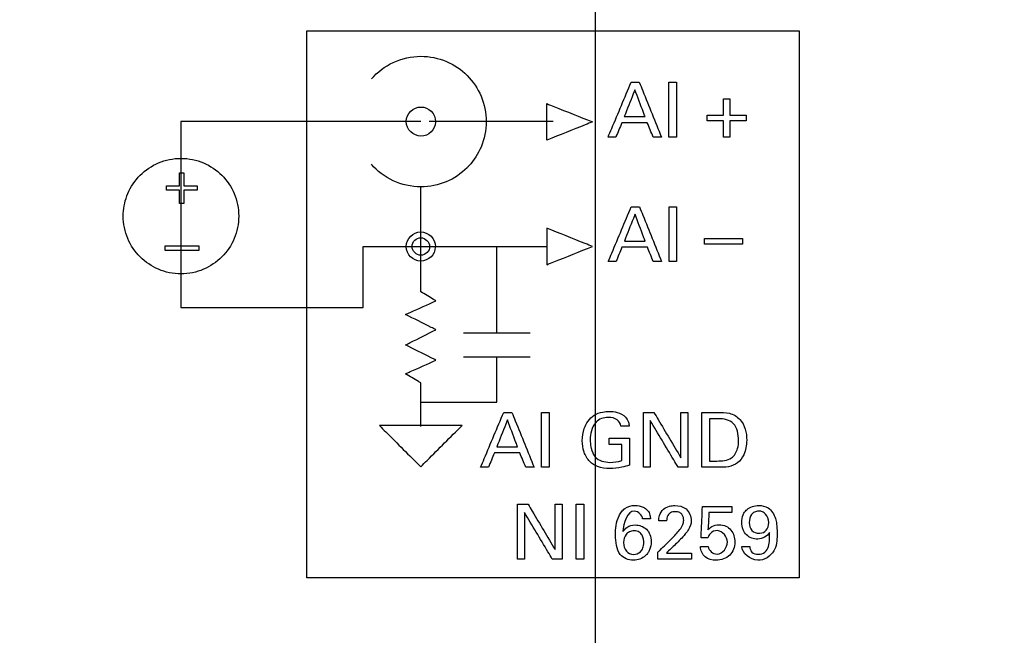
# Model space of a CAD drawing. Header units: inches. Extents: x 0 to 34, y 0 to 22.
# Tile 21 of 119: x 13.2 to 14, y 9 to 9.5. Entities that reach past the tile are written whole.
import ezdxf

# ---------------------------------------------------------------- set-up
doc = ezdxf.new("R2010")
doc.units = ezdxf.units.IN
doc.header["$LTSCALE"] = 1.87
doc.header["$MEASUREMENT"] = 0
doc.layers.get('0').update_dxf_attribs({"linetype": 'CONTINUOUS'})
doc.layers.add('DATUMCURVES', color=7, linetype='CONTINUOUS')
doc.layers.add('DIMENSIONS', color=7, linetype='CONTINUOUS')
doc.styles.get("Standard").update_dxf_attribs({"font": 'txt', "width": 0.8})
doc.dimstyles.new('DIMSTYLE_1', dxfattribs={"dimtxt": 0.125, "dimasz": 0.18, "dimexe": 0.18, "dimexo": 0.0625, "dimgap": 0.09, "dimtad": 0, "dimtih": 1, "dimtoh": 1, "dimdec": 3, "dimzin": 4, "dimdsep": 46, "dimtxsty": 'STANDARD', "dimblk": '_FILLED', "dimblk1": '_FILLED', "dimblk2": '_FILLED', "dimcen": 0.09, "dimadec": 0, "dimazin": 0, "dimtp": 0.001, "dimtm": 0.001, "dimtfac": 1, "dimtdec": 3, "dimtofl": 0, "dimtmove": 0, "dimatfit": 3, "dimldrblk": '_FILLED', "dimfxl": 1, "dimtolj": 1, "dimtzin": 4, "dimarcsym": 0})

# ---------------------------------------------------------------- blocks, each defined once
blk = doc.blocks.new('_FILLED')
at = {"color": 0, "linetype": 'BYBLOCK'}
blk.add_solid([(0, 0), (-1, 0.1736), (-1, -0.1736)], dxfattribs=at)
blk = doc.blocks.new('*D2')
at = {"layer": 'DIMENSIONS', "color": 2, "linetype": 'CONTINUOUS'}
for p, q in [((13.70119, 10.01086), (13.70119, 6.4058)), ((14.57619, 10.01086), (14.57619, 6.4058)), ((13.70119, 6.5308), (13.34119, 6.5308)), ((14.57619, 6.5308), (15.05703, 6.5308))]:
    blk.add_line(p, q, dxfattribs=at)
at = {"layer": 'DIMENSIONS', "color": 2, "linetype": 'CONTINUOUS', "xscale": 0.18, "yscale": 0.18, "zscale": 0.18}
blk.add_blockref('_FILLED', (13.70119, 6.5308), dxfattribs=at)
at = {"layer": 'DIMENSIONS', "color": 2, "linetype": 'CONTINUOUS', "xscale": 0.18, "yscale": 0.18, "zscale": 0.18, "rotation": 180}
blk.add_blockref('_FILLED', (14.57619, 6.5308), dxfattribs=at)
at = {"layer": 'DIMENSIONS', "color": 2, "linetype": 'CONTINUOUS', "width": 0.8}
for s, p in [('[', (15.94453, 6.4683)), (']', (16.54453, 6.4683)), ('8X ', (15.11953, 6.4683)), ('.875', (15.41953, 6.4683)), ('22.23', (16.04453, 6.4683))]:
    blk.add_text(s, height=0.125, dxfattribs=at).set_placement(p)
blk = doc.blocks.new('*D3')
at = {"layer": 'DIMENSIONS', "color": 2, "linetype": 'CONTINUOUS'}
for p, q in [((13.70119, 10.01086), (13.70119, 6.21877)), ((12.59712, 8.52833), (12.59712, 6.21877)), ((12.59712, 6.34377), (12.1991, 6.34377)), ((13.70119, 6.34377), (14.06119, 6.34377))]:
    blk.add_line(p, q, dxfattribs=at)
at = {"layer": 'DIMENSIONS', "color": 2, "linetype": 'CONTINUOUS', "xscale": 0.18, "yscale": 0.18, "zscale": 0.18}
blk.add_blockref('_FILLED', (12.59712, 6.34377), dxfattribs=at)
at = {"layer": 'DIMENSIONS', "color": 2, "linetype": 'CONTINUOUS', "xscale": 0.18, "yscale": 0.18, "zscale": 0.18, "rotation": 180}
blk.add_blockref('_FILLED', (13.70119, 6.34377), dxfattribs=at)
at = {"layer": 'DIMENSIONS', "color": 2, "linetype": 'CONTINUOUS', "width": 0.8}
for s, p in [('[', (11.4366, 6.28127)), (']', (12.0366, 6.28127)), ('1.104', (10.8116, 6.28127)), ('28.04', (11.5366, 6.28127))]:
    blk.add_text(s, height=0.125, dxfattribs=at).set_placement(p)
blk = doc.blocks.new('*D4')
at = {"layer": 'DIMENSIONS', "color": 2, "linetype": 'CONTINUOUS'}
for p, q in [((13.32619, 10.38586), (11.43576, 10.38586)), ((11.56076, 10.38586), (11.56076, 9.39442)), ((11.56076, 8.02786), (11.56076, 9.14442)), ((16.02369, 8.02786), (11.43576, 8.02786))]:
    blk.add_line(p, q, dxfattribs=at)
at = {"layer": 'DIMENSIONS', "color": 2, "linetype": 'CONTINUOUS', "xscale": 0.18, "yscale": 0.18, "zscale": 0.18}
for p, rotation in [((11.56076, 10.38586), 90), ((11.56076, 8.02786), 270)]:
    blk.add_blockref('_FILLED', p, dxfattribs=dict(at, rotation=rotation))
at = {"layer": 'DIMENSIONS', "color": 2, "linetype": 'CONTINUOUS', "width": 0.8}
for s, p in [('[', (11.67326, 9.20692)), (']', (12.27326, 9.20692)), ('4X ', (10.74826, 9.20692)), ('2.358', (11.04826, 9.20692)), ('59.89', (11.77326, 9.20692))]:
    blk.add_text(s, height=0.125, dxfattribs=at).set_placement(p)

msp = doc.modelspace()

# ---------------------------------------------------------------- linework, layer by layer
at = {"color": 7, "linetype": 'CONTINUOUS'}
msp.add_arc((16.08619, 35.56536), 26.75, 262.800267, 277.199733, dxfattribs=at)
at = {"layer": 'DATUMCURVES', "color": 40, "linetype": 'CONTINUOUS'}
for points, knots in [([(13.46388, 9.04524, 0.8645), (13.46388, 9.06868, 0.8645), (13.46388, 9.21868, 0.8645), (13.46388, 9.36868, 0.8645), (13.46388, 9.49524, 0.8645)], [0, 0, 0, 0, 0.15625, 1, 1, 1, 1]), ([(13.46388, 9.49524, 0.8645), (13.48497, 9.49524, 0.8645), (13.61998, 9.49524, 0.8645), (13.75498, 9.49524, 0.8645), (13.86888, 9.49524, 0.8645)], [0, 0, 0, 0, 0.15625, 1, 1, 1, 1]), ([(13.86888, 9.49524, 0.8645), (13.86888, 9.47181, 0.8645), (13.86888, 9.3218, 0.8645), (13.86888, 9.1718, 0.8645), (13.86888, 9.04524, 0.8645)], [0, 0, 0, 0, 0.15625, 1, 1, 1, 1]), ([(13.51701, 9.45556, 0.8645), (13.52194, 9.46127, 0.8645), (13.53405, 9.47059, 0.8645), (13.55702, 9.47586, 0.8645), (13.57937, 9.47119, 0.8645), (13.5966, 9.45935, 0.8645), (13.60842, 9.4421, 0.8645), (13.61291, 9.42046, 0.8645), (13.60857, 9.39963, 0.8645), (13.60137, 9.38863, 0.8645), (13.59724, 9.38415, 0.8645)], [0, 0, 0, 0, 0.135658, 0.271315, 0.395034, 0.518752, 0.642471, 0.766189, 0.889971, 1, 1, 1, 1]), ([(13.7117, 9.40776, 0.8645), (13.71269, 9.41011, 0.8645), (13.71903, 9.42515, 0.8645), (13.72536, 9.44019, 0.8645), (13.73071, 9.45289, 0.8645)], [0, 0, 0, 0, 0.15625, 1, 1, 1, 1]), ([(13.73377, 9.4467, 0.8645), (13.73331, 9.44555, 0.8645), (13.73039, 9.43817, 0.8645), (13.72748, 9.4308, 0.8645), (13.72502, 9.42458, 0.8645)], [0, 0, 0, 0, 0.15625, 1, 1, 1, 1]), ([(13.74208, 9.42458, 0.8645), (13.74165, 9.42573, 0.8645), (13.73888, 9.4331, 0.8645), (13.7361, 9.44048, 0.8645), (13.73377, 9.4467, 0.8645)], [0, 0, 0, 0, 0.15625, 1, 1, 1, 1]), ([(13.73739, 9.45289, 0.8645), (13.73834, 9.45053, 0.8645), (13.74443, 9.43549, 0.8645), (13.75051, 9.42045, 0.8645), (13.75564, 9.40776, 0.8645)], [0, 0, 0, 0, 0.15625, 1, 1, 1, 1]), ([(13.76177, 9.40776, 0.8645), (13.76177, 9.41011, 0.8645), (13.76177, 9.42515, 0.8645), (13.76177, 9.44019, 0.8645), (13.76177, 9.45289, 0.8645)], [0, 0, 0, 0, 0.15625, 1, 1, 1, 1]), ([(13.76801, 9.45289, 0.8645), (13.76801, 9.45053, 0.8645), (13.76801, 9.43549, 0.8645), (13.76801, 9.42045, 0.8645), (13.76801, 9.40776, 0.8645)], [0, 0, 0, 0, 0.15625, 1, 1, 1, 1]), ([(13.54571, 9.42049, 0.8645), (13.54571, 9.42711, 0.8645), (13.55445, 9.43512, 0.8645), (13.56712, 9.42988, 0.8645), (13.56976, 9.42345, 0.8645), (13.56968, 9.42015, 0.8645), (13.56968, 9.41997, 0.8645)], [0, 0, 0, 0, 0.493624, 0.73997, 0.986317, 1, 1, 1, 1]), ([(13.66134, 9.42024, 0.8645), (13.66134, 9.42102, 0.8645), (13.66134, 9.42602, 0.8645), (13.66134, 9.43102, 0.8645), (13.66134, 9.43524, 0.8645)], [0, 0, 0, 0, 0.15625, 1, 1, 1, 1]), ([(13.66134, 9.43524, 0.8645), (13.66329, 9.43446, 0.8645), (13.67579, 9.42946, 0.8645), (13.68829, 9.42446, 0.8645), (13.69884, 9.42024, 0.8645)], [0, 0, 0, 0, 0.15625, 1, 1, 1, 1]), ([(13.72502, 9.42458, 0.8645), (13.72591, 9.42458, 0.8645), (13.73159, 9.42458, 0.8645), (13.73728, 9.42458, 0.8645), (13.74208, 9.42458, 0.8645)], [0, 0, 0, 0, 0.15625, 1, 1, 1, 1]), ([(13.5577, 9.42049, 0.8645), (13.54742, 9.4205, 0.8645), (13.48163, 9.42051, 0.8645), (13.41585, 9.42052, 0.8645), (13.36034, 9.42054, 0.8645)], [0, 0, 0, 0, 0.15625, 1, 1, 1, 1]), ([(13.36034, 9.42024, 0.8645), (13.36034, 9.41229, 0.8645), (13.36034, 9.36146, 0.8645), (13.36034, 9.31062, 0.8645), (13.36034, 9.26773, 0.8645)], [0, 0, 0, 0, 0.15625, 1, 1, 1, 1]), ([(13.56968, 9.41997, 0.8645), (13.56954, 9.41702, 0.8645), (13.56694, 9.41104, 0.8645), (13.55445, 9.40587, 0.8645), (13.5457, 9.41388, 0.8645), (13.54571, 9.42049, 0.8645)], [0, 0, 0, 0, 0.239462, 0.49301, 1, 1, 1, 1]), ([(13.69884, 9.42024, 0.8645), (13.69689, 9.41946, 0.8645), (13.68438, 9.41446, 0.8645), (13.67188, 9.40946, 0.8645), (13.66134, 9.40524, 0.8645)], [0, 0, 0, 0, 0.15625, 1, 1, 1, 1]), ([(13.66134, 9.40524, 0.8645), (13.66134, 9.40602, 0.8645), (13.66134, 9.41102, 0.8645), (13.66134, 9.41602, 0.8645), (13.66134, 9.42024, 0.8645)], [0, 0, 0, 0, 0.15625, 1, 1, 1, 1]), ([(13.74395, 9.4195, 0.8645), (13.74286, 9.4195, 0.8645), (13.73588, 9.4195, 0.8645), (13.7289, 9.4195, 0.8645), (13.72302, 9.4195, 0.8645)], [0, 0, 0, 0, 0.15625, 1, 1, 1, 1]), ([(13.31288, 9.34489, 0.8645), (13.31313, 9.35055, 0.8645), (13.31587, 9.36246, 0.8645), (13.32594, 9.37715, 0.8645), (13.34119, 9.38761, 0.8645), (13.36034, 9.39159, 0.8645), (13.37947, 9.38761, 0.8645), (13.39473, 9.37715, 0.8645), (13.40516, 9.3619, 0.8645), (13.40784, 9.34914, 0.8645), (13.40784, 9.34276, 0.8645)], [0, 0, 0, 0, 0.112709, 0.239507, 0.366305, 0.493103, 0.619827, 0.746552, 0.873276, 1, 1, 1, 1]), ([(13.59724, 9.38415, 0.8645), (13.59673, 9.38359, 0.8645), (13.59145, 9.3781, 0.8645), (13.57932, 9.36978, 0.8645), (13.55696, 9.36513, 0.8645), (13.53398, 9.37043, 0.8645), (13.52186, 9.37977, 0.8645), (13.51694, 9.3855, 0.8645)], [0, 0, 0, 0, 0.025804, 0.258038, 0.490273, 0.745136, 1, 1, 1, 1]), ([(13.55759, 9.31774, 0.8645), (13.55759, 9.32029, 0.8645), (13.55762, 9.33664, 0.8645), (13.55765, 9.35299, 0.8645), (13.55767, 9.36678, 0.8645)], [0, 0, 0, 0, 0.15625, 1, 1, 1, 1]), ([(13.7118, 9.30536, 0.8645), (13.71279, 9.30771, 0.8645), (13.71912, 9.32275, 0.8645), (13.72546, 9.33779, 0.8645), (13.7308, 9.35048, 0.8645)], [0, 0, 0, 0, 0.15625, 1, 1, 1, 1]), ([(13.73749, 9.35048, 0.8645), (13.73844, 9.34813, 0.8645), (13.74452, 9.33309, 0.8645), (13.75061, 9.31805, 0.8645), (13.75574, 9.30536, 0.8645)], [0, 0, 0, 0, 0.15625, 1, 1, 1, 1]), ([(13.76186, 9.30536, 0.8645), (13.76186, 9.30771, 0.8645), (13.76186, 9.32275, 0.8645), (13.76186, 9.33779, 0.8645), (13.76186, 9.35048, 0.8645)], [0, 0, 0, 0, 0.15625, 1, 1, 1, 1]), ([(13.76811, 9.35048, 0.8645), (13.76811, 9.34813, 0.8645), (13.76811, 9.33309, 0.8645), (13.76811, 9.31805, 0.8645), (13.76811, 9.30536, 0.8645)], [0, 0, 0, 0, 0.15625, 1, 1, 1, 1]), ([(13.40784, 9.34276, 0.8645), (13.40784, 9.33638, 0.8645), (13.40516, 9.32363, 0.8645), (13.39473, 9.30838, 0.8645), (13.37947, 9.29792, 0.8645), (13.36034, 9.29394, 0.8645), (13.34119, 9.29792, 0.8645), (13.32594, 9.30838, 0.8645), (13.31548, 9.32363, 0.8645), (13.31268, 9.33709, 0.8645), (13.31284, 9.34418, 0.8645), (13.31288, 9.34489, 0.8645)], [0, 0, 0, 0, 0.123251, 0.246502, 0.369754, 0.493005, 0.616328, 0.739651, 0.862974, 0.986297, 1, 1, 1, 1]), ([(13.73386, 9.3443, 0.8645), (13.7334, 9.34314, 0.8645), (13.73049, 9.33577, 0.8645), (13.72757, 9.3284, 0.8645), (13.72511, 9.32217, 0.8645)], [0, 0, 0, 0, 0.15625, 1, 1, 1, 1]), ([(13.74218, 9.32217, 0.8645), (13.74174, 9.32333, 0.8645), (13.73897, 9.3307, 0.8645), (13.7362, 9.33807, 0.8645), (13.73386, 9.3443, 0.8645)], [0, 0, 0, 0, 0.15625, 1, 1, 1, 1]), ([(13.69884, 9.31779, 0.8645), (13.69689, 9.31857, 0.8645), (13.68438, 9.32358, 0.8645), (13.67188, 9.32858, 0.8645), (13.66134, 9.33279, 0.8645)], [0, 0, 0, 0, 0.15625, 1, 1, 1, 1]), ([(13.66134, 9.33279, 0.8645), (13.66134, 9.33201, 0.8645), (13.66134, 9.32701, 0.8645), (13.66134, 9.32201, 0.8645), (13.66134, 9.31779, 0.8645)], [0, 0, 0, 0, 0.15625, 1, 1, 1, 1]), ([(13.54559, 9.31774, 0.8645), (13.5456, 9.32434, 0.8645), (13.55435, 9.33235, 0.8645), (13.56702, 9.32711, 0.8645), (13.56965, 9.32069, 0.8645), (13.56958, 9.31739, 0.8645), (13.56957, 9.31722, 0.8645)], [0, 0, 0, 0, 0.493136, 0.739705, 0.986273, 1, 1, 1, 1]), ([(13.5577, 9.31059, 0.8645), (13.55371, 9.31055, 0.8645), (13.54895, 9.3158, 0.8645), (13.55201, 9.3234, 0.8645), (13.55585, 9.32503, 0.8645), (13.5577, 9.32498, 0.8645)], [0, 0, 0, 0, 0.503393, 0.751697, 1, 1, 1, 1]), ([(13.5577, 9.32498, 0.8645), (13.56139, 9.32488, 0.8645), (13.56827, 9.31775, 0.8645), (13.56167, 9.31059, 0.8645), (13.5577, 9.31059, 0.8645)], [0, 0, 0, 0, 0.496593, 1, 1, 1, 1]), ([(13.79111, 9.32429, 0.8645), (13.79274, 9.32429, 0.8645), (13.80316, 9.32429, 0.8645), (13.81357, 9.32429, 0.8645), (13.82236, 9.32429, 0.8645)], [0, 0, 0, 0, 0.15625, 1, 1, 1, 1]), ([(13.34718, 9.31821, 0.8645), (13.34863, 9.31821, 0.8645), (13.3579, 9.31821, 0.8645), (13.36716, 9.31821, 0.8645), (13.37498, 9.31821, 0.8645)], [0, 0, 0, 0, 0.15625, 1, 1, 1, 1]), ([(13.51009, 9.26773, 0.8645), (13.51009, 9.27034, 0.8645), (13.51009, 9.287, 0.8645), (13.51009, 9.30367, 0.8645), (13.51009, 9.31774, 0.8645)], [0, 0, 0, 0, 0.15625, 1, 1, 1, 1]), ([(13.51009, 9.31774, 0.8645), (13.51257, 9.31774, 0.8645), (13.5284, 9.31774, 0.8645), (13.54423, 9.31774, 0.8645), (13.55759, 9.31774, 0.8645)], [0, 0, 0, 0, 0.15625, 1, 1, 1, 1]), ([(13.56957, 9.31722, 0.8645), (13.56943, 9.31426, 0.8645), (13.56682, 9.30828, 0.8645), (13.55433, 9.30311, 0.8645), (13.54559, 9.31112, 0.8645), (13.54559, 9.31774, 0.8645)], [0, 0, 0, 0, 0.239208, 0.492486, 1, 1, 1, 1]), ([(13.55759, 9.28058, 0.8645), (13.55759, 9.28251, 0.8645), (13.55759, 9.2949, 0.8645), (13.55759, 9.30729, 0.8645), (13.55759, 9.31774, 0.8645)], [0, 0, 0, 0, 0.15625, 1, 1, 1, 1]), ([(13.66134, 9.31779, 0.8645), (13.66134, 9.31701, 0.8645), (13.66134, 9.31201, 0.8645), (13.66134, 9.30701, 0.8645), (13.66134, 9.30279, 0.8645)], [0, 0, 0, 0, 0.15625, 1, 1, 1, 1]), ([(13.66134, 9.30279, 0.8645), (13.66329, 9.30357, 0.8645), (13.67579, 9.30857, 0.8645), (13.68829, 9.31357, 0.8645), (13.69884, 9.31779, 0.8645)], [0, 0, 0, 0, 0.15625, 1, 1, 1, 1]), ([(13.74405, 9.3171, 0.8645), (13.74296, 9.3171, 0.8645), (13.73598, 9.3171, 0.8645), (13.729, 9.3171, 0.8645), (13.72311, 9.3171, 0.8645)], [0, 0, 0, 0, 0.15625, 1, 1, 1, 1]), ([(13.72511, 9.32217, 0.8645), (13.726, 9.32217, 0.8645), (13.73169, 9.32217, 0.8645), (13.73738, 9.32217, 0.8645), (13.74218, 9.32217, 0.8645)], [0, 0, 0, 0, 0.15625, 1, 1, 1, 1]), ([(13.82236, 9.31979, 0.8645), (13.82073, 9.31979, 0.8645), (13.81032, 9.31979, 0.8645), (13.7999, 9.31979, 0.8645), (13.79111, 9.31979, 0.8645)], [0, 0, 0, 0, 0.15625, 1, 1, 1, 1]), ([(13.37498, 9.31457, 0.8645), (13.37353, 9.31457, 0.8645), (13.36427, 9.31457, 0.8645), (13.355, 9.31457, 0.8645), (13.34718, 9.31457, 0.8645)], [0, 0, 0, 0, 0.15625, 1, 1, 1, 1]), ([(13.5701, 9.27308, 0.8645), (13.56944, 9.27347, 0.8645), (13.56528, 9.27597, 0.8645), (13.56111, 9.27847, 0.8645), (13.55759, 9.28058, 0.8645)], [0, 0, 0, 0, 0.15625, 1, 1, 1, 1]), ([(13.36034, 9.26773, 0.8645), (13.36814, 9.26773, 0.8645), (13.41806, 9.26773, 0.8645), (13.46797, 9.26773, 0.8645), (13.51009, 9.26773, 0.8645)], [0, 0, 0, 0, 0.15625, 1, 1, 1, 1]), ([(13.54508, 9.26183, 0.8645), (13.54639, 9.26242, 0.8645), (13.55472, 9.26616, 0.8645), (13.56306, 9.26991, 0.8645), (13.5701, 9.27308, 0.8645)], [0, 0, 0, 0, 0.15625, 1, 1, 1, 1]), ([(13.5701, 9.24933, 0.8645), (13.56879, 9.24998, 0.8645), (13.56046, 9.25415, 0.8645), (13.55212, 9.25831, 0.8645), (13.54508, 9.26183, 0.8645)], [0, 0, 0, 0, 0.15625, 1, 1, 1, 1]), ([(13.54508, 9.23682, 0.8645), (13.54639, 9.23747, 0.8645), (13.55472, 9.24164, 0.8645), (13.56306, 9.24581, 0.8645), (13.5701, 9.24933, 0.8645)], [0, 0, 0, 0, 0.15625, 1, 1, 1, 1]), ([(13.5701, 9.22433, 0.8645), (13.56879, 9.22498, 0.8645), (13.56046, 9.22914, 0.8645), (13.55212, 9.23331, 0.8645), (13.54508, 9.23682, 0.8645)], [0, 0, 0, 0, 0.15625, 1, 1, 1, 1]), ([(13.62016, 9.1897, 0.8645), (13.62016, 9.19164, 0.8645), (13.62015, 9.20404, 0.8645), (13.62015, 9.21644, 0.8645), (13.62014, 9.2269, 0.8645)], [0, 0, 0, 0, 0.15625, 1, 1, 1, 1]), ([(13.54508, 9.21307, 0.8645), (13.54639, 9.21366, 0.8645), (13.55472, 9.21741, 0.8645), (13.56306, 9.22116, 0.8645), (13.5701, 9.22433, 0.8645)], [0, 0, 0, 0, 0.15625, 1, 1, 1, 1]), ([(13.55759, 9.20557, 0.8645), (13.55694, 9.20596, 0.8645), (13.55277, 9.20846, 0.8645), (13.5486, 9.21096, 0.8645), (13.54508, 9.21307, 0.8645)], [0, 0, 0, 0, 0.15625, 1, 1, 1, 1]), ([(13.55759, 9.16965, 0.8645), (13.55759, 9.17153, 0.8645), (13.55759, 9.1835, 0.8645), (13.55759, 9.19547, 0.8645), (13.55759, 9.20557, 0.8645)], [0, 0, 0, 0, 0.15625, 1, 1, 1, 1]), ([(13.55759, 9.1897, 0.8645), (13.56085, 9.1897, 0.8645), (13.58171, 9.1897, 0.8645), (13.60256, 9.1897, 0.8645), (13.62016, 9.1897, 0.8645)], [0, 0, 0, 0, 0.15625, 1, 1, 1, 1]), ([(13.60685, 9.13623, 0.8645), (13.60784, 9.13858, 0.8645), (13.61417, 9.15363, 0.8645), (13.6205, 9.16867, 0.8645), (13.62585, 9.18136, 0.8645)], [0, 0, 0, 0, 0.15625, 1, 1, 1, 1]), ([(13.63253, 9.18136, 0.8645), (13.63349, 9.17901, 0.8645), (13.63957, 9.16397, 0.8645), (13.64565, 9.14893, 0.8645), (13.65078, 9.13623, 0.8645)], [0, 0, 0, 0, 0.15625, 1, 1, 1, 1]), ([(13.65691, 9.13623, 0.8645), (13.65691, 9.13858, 0.8645), (13.65691, 9.15363, 0.8645), (13.65691, 9.16867, 0.8645), (13.65691, 9.18136, 0.8645)], [0, 0, 0, 0, 0.15625, 1, 1, 1, 1]), ([(13.66315, 9.18136, 0.8645), (13.66315, 9.17901, 0.8645), (13.66315, 9.16397, 0.8645), (13.66315, 9.14893, 0.8645), (13.66315, 9.13623, 0.8645)], [0, 0, 0, 0, 0.15625, 1, 1, 1, 1]), ([(13.69047, 9.15804, 0.8645), (13.69047, 9.16141, 0.8645), (13.69161, 9.1693, 0.8645), (13.69789, 9.17876, 0.8645), (13.70653, 9.18179, 0.8645), (13.71303, 9.18226, 0.8645), (13.71972, 9.1817, 0.8645), (13.7256, 9.17847, 0.8645), (13.72863, 9.17385, 0.8645), (13.72896, 9.17118, 0.8645), (13.72903, 9.1701, 0.8645)], [0, 0, 0, 0, 0.170849, 0.400093, 0.528722, 0.621421, 0.729995, 0.865857, 0.945078, 1, 1, 1, 1]), ([(13.74072, 9.13623, 0.8645), (13.74072, 9.13858, 0.8645), (13.74072, 9.15363, 0.8645), (13.74072, 9.16867, 0.8645), (13.74072, 9.18136, 0.8645)], [0, 0, 0, 0, 0.15625, 1, 1, 1, 1]), ([(13.7494, 9.18136, 0.8645), (13.75056, 9.17942, 0.8645), (13.75796, 9.16698, 0.8645), (13.76535, 9.15454, 0.8645), (13.77159, 9.14405, 0.8645)], [0, 0, 0, 0, 0.15625, 1, 1, 1, 1]), ([(13.77159, 9.14405, 0.8645), (13.77159, 9.14599, 0.8645), (13.77159, 9.15843, 0.8645), (13.77159, 9.17087, 0.8645), (13.77159, 9.18136, 0.8645)], [0, 0, 0, 0, 0.15625, 1, 1, 1, 1]), ([(13.77734, 9.18136, 0.8645), (13.77734, 9.17901, 0.8645), (13.77734, 9.16397, 0.8645), (13.77734, 9.14893, 0.8645), (13.77734, 9.13623, 0.8645)], [0, 0, 0, 0, 0.15625, 1, 1, 1, 1]), ([(13.78891, 9.13623, 0.8645), (13.78891, 9.13858, 0.8645), (13.78891, 9.15363, 0.8645), (13.78891, 9.16867, 0.8645), (13.78891, 9.18136, 0.8645)], [0, 0, 0, 0, 0.15625, 1, 1, 1, 1]), ([(13.80197, 9.18136, 0.8645), (13.80514, 9.18136, 0.8645), (13.8118, 9.18149, 0.8645), (13.8234, 9.17474, 0.8645), (13.82676, 9.1602, 0.8645), (13.82449, 9.14748, 0.8645), (13.81878, 9.13931, 0.8645), (13.81045, 9.13603, 0.8645), (13.80464, 9.13623, 0.8645), (13.8016, 9.13623, 0.8645)], [0, 0, 0, 0, 0.126425, 0.260524, 0.498787, 0.659798, 0.770309, 0.878603, 1, 1, 1, 1]), ([(13.52359, 9.17056, 0.8645), (13.52536, 9.16879, 0.8645), (13.53668, 9.15747, 0.8645), (13.54801, 9.14614, 0.8645), (13.55756, 9.13659, 0.8645)], [0, 0, 0, 0, 0.15625, 1, 1, 1, 1]), ([(13.59155, 9.17056, 0.8645), (13.58801, 9.17056, 0.8645), (13.56536, 9.17056, 0.8645), (13.5427, 9.17056, 0.8645), (13.52359, 9.17056, 0.8645)], [0, 0, 0, 0, 0.15625, 1, 1, 1, 1]), ([(13.55756, 9.13659, 0.8645), (13.55933, 9.13836, 0.8645), (13.57066, 9.14968, 0.8645), (13.58199, 9.16101, 0.8645), (13.59155, 9.17056, 0.8645)], [0, 0, 0, 0, 0.15625, 1, 1, 1, 1]), ([(13.62891, 9.17517, 0.8645), (13.62845, 9.17402, 0.8645), (13.62554, 9.16665, 0.8645), (13.62262, 9.15927, 0.8645), (13.62016, 9.15305, 0.8645)], [0, 0, 0, 0, 0.15625, 1, 1, 1, 1]), ([(13.63722, 9.15305, 0.8645), (13.63679, 9.15421, 0.8645), (13.63402, 9.16158, 0.8645), (13.63125, 9.16895, 0.8645), (13.62891, 9.17517, 0.8645)], [0, 0, 0, 0, 0.15625, 1, 1, 1, 1]), ([(13.72222, 9.1701, 0.8645), (13.7219, 9.17206, 0.8645), (13.71931, 9.17639, 0.8645), (13.71249, 9.17747, 0.8645), (13.70629, 9.17677, 0.8645), (13.70069, 9.17303, 0.8645), (13.69763, 9.16646, 0.8645), (13.69679, 9.15924, 0.8645), (13.69722, 9.15483, 0.8645), (13.69763, 9.15282, 0.8645)], [0, 0, 0, 0, 0.12906, 0.289569, 0.416795, 0.531123, 0.710451, 0.868053, 1, 1, 1, 1]), ([(13.76934, 9.13623, 0.8645), (13.76815, 9.13823, 0.8645), (13.7605, 9.151, 0.8645), (13.75286, 9.16377, 0.8645), (13.74641, 9.17455, 0.8645)], [0, 0, 0, 0, 0.15625, 1, 1, 1, 1]), ([(13.74641, 9.17455, 0.8645), (13.74641, 9.17255, 0.8645), (13.74641, 9.15978, 0.8645), (13.74641, 9.14701, 0.8645), (13.74641, 9.13623, 0.8645)], [0, 0, 0, 0, 0.15625, 1, 1, 1, 1]), ([(13.79516, 9.17616, 0.8645), (13.79516, 9.17435, 0.8645), (13.79516, 9.16275, 0.8645), (13.79516, 9.15115, 0.8645), (13.79516, 9.14136, 0.8645)], [0, 0, 0, 0, 0.15625, 1, 1, 1, 1]), ([(13.81903, 9.15817, 0.8645), (13.81903, 9.16308, 0.8645), (13.81733, 9.17386, 0.8645), (13.80686, 9.17616, 0.8645), (13.80265, 9.17616, 0.8645)], [0, 0, 0, 0, 0.538328, 1, 1, 1, 1]), ([(13.72922, 9.13798, 0.8645), (13.72721, 9.13732, 0.8645), (13.72195, 9.1358, 0.8645), (13.71311, 9.13488, 0.8645), (13.7037, 9.13584, 0.8645), (13.69587, 9.14081, 0.8645), (13.69136, 9.14863, 0.8645), (13.69047, 9.15491, 0.8645), (13.69047, 9.15804, 0.8645)], [0, 0, 0, 0, 0.120777, 0.31032, 0.504505, 0.64588, 0.821383, 1, 1, 1, 1]), ([(13.71265, 9.16023, 0.8645), (13.71352, 9.16023, 0.8645), (13.71904, 9.16023, 0.8645), (13.72456, 9.16023, 0.8645), (13.72922, 9.16023, 0.8645)], [0, 0, 0, 0, 0.15625, 1, 1, 1, 1]), ([(13.72922, 9.16023, 0.8645), (13.72922, 9.15907, 0.8645), (13.72922, 9.15165, 0.8645), (13.72922, 9.14424, 0.8645), (13.72922, 9.13798, 0.8645)], [0, 0, 0, 0, 0.15625, 1, 1, 1, 1]), ([(13.80128, 9.14136, 0.8645), (13.80531, 9.14136, 0.8645), (13.81336, 9.14175, 0.8645), (13.81856, 9.1507, 0.8645), (13.81903, 9.15598, 0.8645), (13.81903, 9.15817, 0.8645)], [0, 0, 0, 0, 0.431765, 0.765118, 1, 1, 1, 1]), ([(13.63909, 9.14798, 0.8645), (13.638, 9.14798, 0.8645), (13.63102, 9.14798, 0.8645), (13.62405, 9.14798, 0.8645), (13.61816, 9.14798, 0.8645)], [0, 0, 0, 0, 0.15625, 1, 1, 1, 1]), ([(13.62016, 9.15305, 0.8645), (13.62105, 9.15305, 0.8645), (13.62673, 9.15305, 0.8645), (13.63242, 9.15305, 0.8645), (13.63722, 9.15305, 0.8645)], [0, 0, 0, 0, 0.15625, 1, 1, 1, 1]), ([(13.69763, 9.15282, 0.8645), (13.6977, 9.15248, 0.8645), (13.69834, 9.14954, 0.8645), (13.70102, 9.14232, 0.8645), (13.71244, 9.13941, 0.8645), (13.7198, 9.14072, 0.8645), (13.72297, 9.14167, 0.8645)], [0, 0, 0, 0, 0.032085, 0.281182, 0.686069, 1, 1, 1, 1]), ([(13.63721, 9.0607, 0.8645), (13.63721, 9.06305, 0.8645), (13.63721, 9.07809, 0.8645), (13.63721, 9.09313, 0.8645), (13.63721, 9.10583, 0.8645)], [0, 0, 0, 0, 0.15625, 1, 1, 1, 1]), ([(13.64589, 9.10583, 0.8645), (13.64704, 9.10388, 0.8645), (13.65444, 9.09144, 0.8645), (13.66184, 9.07901, 0.8645), (13.66808, 9.06851, 0.8645)], [0, 0, 0, 0, 0.15625, 1, 1, 1, 1]), ([(13.66808, 9.06851, 0.8645), (13.66808, 9.07046, 0.8645), (13.66808, 9.08289, 0.8645), (13.66808, 9.09533, 0.8645), (13.66808, 9.10583, 0.8645)], [0, 0, 0, 0, 0.15625, 1, 1, 1, 1]), ([(13.67383, 9.10583, 0.8645), (13.67383, 9.10348, 0.8645), (13.67383, 9.08843, 0.8645), (13.67383, 9.07339, 0.8645), (13.67383, 9.0607, 0.8645)], [0, 0, 0, 0, 0.15625, 1, 1, 1, 1]), ([(13.68539, 9.0607, 0.8645), (13.68539, 9.06305, 0.8645), (13.68539, 9.07809, 0.8645), (13.68539, 9.09313, 0.8645), (13.68539, 9.10583, 0.8645)], [0, 0, 0, 0, 0.15625, 1, 1, 1, 1]), ([(13.69164, 9.10583, 0.8645), (13.69164, 9.10348, 0.8645), (13.69164, 9.08843, 0.8645), (13.69164, 9.07339, 0.8645), (13.69164, 9.0607, 0.8645)], [0, 0, 0, 0, 0.15625, 1, 1, 1, 1]), ([(13.72276, 9.09957, 0.8645), (13.72356, 9.10062, 0.8645), (13.72653, 9.10364, 0.8645), (13.73329, 9.10543, 0.8645), (13.73999, 9.10407, 0.8645), (13.74444, 9.101, 0.8645), (13.74632, 9.09727, 0.8645), (13.74648, 9.09476, 0.8645), (13.74652, 9.0937, 0.8645)], [0, 0, 0, 0, 0.124978, 0.399514, 0.619165, 0.762059, 0.898668, 1, 1, 1, 1]), ([(13.75333, 9.09214, 0.8645), (13.75337, 9.0936, 0.8645), (13.75371, 9.09715, 0.8645), (13.7568, 9.10187, 0.8645), (13.76181, 9.10438, 0.8645), (13.7683, 9.10514, 0.8645), (13.77725, 9.10316, 0.8645), (13.78008, 9.09569, 0.8645), (13.78008, 9.09214, 0.8645)], [0, 0, 0, 0, 0.10699, 0.258291, 0.390703, 0.504133, 0.739275, 1, 1, 1, 1]), ([(13.82346, 9.0984, 0.8645), (13.82414, 9.09958, 0.8645), (13.82717, 9.10331, 0.8645), (13.83486, 9.10556, 0.8645), (13.84464, 9.10334, 0.8645), (13.84933, 9.0961, 0.8645), (13.85059, 9.08877, 0.8645), (13.85076, 9.08025, 0.8645), (13.85079, 9.07253, 0.8645), (13.84829, 9.06794, 0.8645), (13.84806, 9.06756, 0.8645)], [0, 0, 0, 0, 0.067508, 0.235829, 0.370484, 0.548038, 0.626553, 0.744666, 0.978596, 1, 1, 1, 1]), ([(13.66583, 9.0607, 0.8645), (13.66463, 9.0627, 0.8645), (13.65699, 9.07547, 0.8645), (13.64934, 9.08824, 0.8645), (13.64289, 9.09902, 0.8645)], [0, 0, 0, 0, 0.15625, 1, 1, 1, 1]), ([(13.64289, 9.09902, 0.8645), (13.64289, 9.09702, 0.8645), (13.64289, 9.08425, 0.8645), (13.64289, 9.07148, 0.8645), (13.64289, 9.0607, 0.8645)], [0, 0, 0, 0, 0.15625, 1, 1, 1, 1]), ([(13.74445, 9.06574, 0.8645), (13.7439, 9.06495, 0.8645), (13.74089, 9.06145, 0.8645), (13.73223, 9.05826, 0.8645), (13.72133, 9.06263, 0.8645), (13.71821, 9.07208, 0.8645), (13.71749, 9.08283, 0.8645), (13.71849, 9.0926, 0.8645), (13.72195, 9.09851, 0.8645), (13.72276, 9.09957, 0.8645)], [0, 0, 0, 0, 0.046493, 0.220741, 0.409231, 0.540852, 0.677833, 0.936451, 1, 1, 1, 1]), ([(13.74008, 9.0937, 0.8645), (13.74004, 9.09677, 0.8645), (13.72882, 9.10618, 0.8645), (13.72427, 9.08972, 0.8645), (13.72395, 9.08326, 0.8645)], [0, 0, 0, 0, 0.321583, 1, 1, 1, 1]), ([(13.76195, 9.09799, 0.8645), (13.7615, 9.09757, 0.8645), (13.76018, 9.09585, 0.8645), (13.75989, 9.09363, 0.8645), (13.75989, 9.09214, 0.8645)], [0, 0, 0, 0, 0.29011, 1, 1, 1, 1]), ([(13.76402, 9.07752, 0.8645), (13.76641, 9.07984, 0.8645), (13.76981, 9.08347, 0.8645), (13.77332, 9.08865, 0.8645), (13.77417, 9.09294, 0.8645), (13.77336, 9.0967, 0.8645), (13.77051, 9.09934, 0.8645), (13.76684, 9.09991, 0.8645), (13.76368, 9.09939, 0.8645), (13.76225, 9.09828, 0.8645), (13.76195, 9.09799, 0.8645)], [0, 0, 0, 0, 0.286417, 0.428409, 0.528423, 0.656478, 0.738052, 0.846334, 0.964987, 1, 1, 1, 1]), ([(13.7882, 9.0782, 0.8645), (13.78826, 9.07954, 0.8645), (13.78864, 9.08812, 0.8645), (13.78901, 9.09671, 0.8645), (13.78933, 9.10395, 0.8645)], [0, 0, 0, 0, 0.15625, 1, 1, 1, 1]), ([(13.78933, 9.10395, 0.8645), (13.79059, 9.10395, 0.8645), (13.7987, 9.10395, 0.8645), (13.8068, 9.10395, 0.8645), (13.81364, 9.10395, 0.8645)], [0, 0, 0, 0, 0.15625, 1, 1, 1, 1]), ([(13.81364, 9.09888, 0.8645), (13.81265, 9.09888, 0.8645), (13.80634, 9.09888, 0.8645), (13.80003, 9.09888, 0.8645), (13.79471, 9.09888, 0.8645)], [0, 0, 0, 0, 0.15625, 1, 1, 1, 1]), ([(13.84452, 9.08258, 0.8645), (13.84279, 9.0793, 0.8645), (13.83517, 9.07552, 0.8645), (13.82628, 9.079, 0.8645), (13.82223, 9.08499, 0.8645), (13.82131, 9.09097, 0.8645), (13.82205, 9.09566, 0.8645), (13.82324, 9.09801, 0.8645), (13.82346, 9.0984, 0.8645)], [0, 0, 0, 0, 0.277964, 0.522978, 0.652606, 0.804193, 0.966448, 1, 1, 1, 1]), ([(13.83552, 9.10007, 0.8645), (13.83451, 9.10002, 0.8645), (13.8319, 9.0996, 0.8645), (13.82884, 9.09683, 0.8645), (13.82701, 9.09038, 0.8645), (13.82938, 9.0834, 0.8645), (13.83404, 9.08179, 0.8645), (13.83642, 9.0819, 0.8645), (13.83665, 9.08192, 0.8645)], [0, 0, 0, 0, 0.116048, 0.232097, 0.464194, 0.718356, 0.972518, 1, 1, 1, 1]), ([(13.83665, 9.08192, 0.8645), (13.8386, 9.08208, 0.8645), (13.84252, 9.0838, 0.8645), (13.84465, 9.09131, 0.8645), (13.84239, 9.0974, 0.8645), (13.83854, 9.0997, 0.8645), (13.83689, 9.10014, 0.8645), (13.83552, 9.10007, 0.8645)], [0, 0, 0, 0, 0.207971, 0.440409, 0.720204, 0.860102, 1, 1, 1, 1]), ([(13.72395, 9.08326, 0.8645), (13.72484, 9.08456, 0.8645), (13.72741, 9.08777, 0.8645), (13.73493, 9.08961, 0.8645), (13.74263, 9.08693, 0.8645), (13.74653, 9.08076, 0.8645), (13.74741, 9.07469, 0.8645), (13.74656, 9.06938, 0.8645), (13.745, 9.06654, 0.8645), (13.74445, 9.06574, 0.8645)], [0, 0, 0, 0, 0.11103, 0.279142, 0.509451, 0.631013, 0.774831, 0.932513, 1, 1, 1, 1]), ([(13.78008, 9.09214, 0.8645), (13.78008, 9.0897, 0.8645), (13.77864, 9.08568, 0.8645), (13.77617, 9.08255, 0.8645), (13.7752, 9.08133, 0.8645)], [0, 0, 0, 0, 0.609751, 1, 1, 1, 1]), ([(13.79389, 9.08488, 0.8645), (13.79484, 9.08583, 0.8645), (13.79747, 9.08807, 0.8645), (13.8029, 9.0893, 0.8645), (13.80867, 9.08821, 0.8645), (13.81446, 9.08364, 0.8645), (13.81717, 9.07429, 0.8645), (13.81446, 9.06668, 0.8645), (13.81177, 9.06398, 0.8645)], [0, 0, 0, 0, 0.093602, 0.23674, 0.371888, 0.491158, 0.733502, 1, 1, 1, 1]), ([(13.74108, 9.07433, 0.8645), (13.7411, 9.07516, 0.8645), (13.74103, 9.07538, 0.8645), (13.74079, 9.07773, 0.8645), (13.73995, 9.08034, 0.8645), (13.7377, 9.08313, 0.8645), (13.7334, 9.0843, 0.8645), (13.72897, 9.08335, 0.8645), (13.72558, 9.08047, 0.8645), (13.7245, 9.07692, 0.8645), (13.7244, 9.07468, 0.8645)], [0, 0, 0, 0, 0.069971, 0.139942, 0.279884, 0.419826, 0.559767, 0.673161, 0.786554, 1, 1, 1, 1]), ([(13.80989, 9.07476, 0.8645), (13.80989, 9.0789, 0.8645), (13.80398, 9.08609, 0.8645), (13.79587, 9.08274, 0.8645), (13.7943, 9.07951, 0.8645), (13.79389, 9.0782, 0.8645)], [0, 0, 0, 0, 0.54441, 0.818234, 1, 1, 1, 1]), ([(13.82833, 9.07101, 0.8645), (13.82833, 9.06938, 0.8645), (13.82946, 9.06551, 0.8645), (13.83541, 9.0641, 0.8645), (13.84116, 9.0658, 0.8645), (13.84488, 9.07298, 0.8645), (13.84469, 9.07873, 0.8645), (13.84452, 9.08258, 0.8645)], [0, 0, 0, 0, 0.146892, 0.315325, 0.490155, 0.652162, 1, 1, 1, 1]), ([(13.7244, 9.07468, 0.8645), (13.7244, 9.07454, 0.8645), (13.72433, 9.07169, 0.8645), (13.72614, 9.06652, 0.8645), (13.73202, 9.06369, 0.8645), (13.73776, 9.06551, 0.8645), (13.74016, 9.06914, 0.8645), (13.74094, 9.0717, 0.8645), (13.74106, 9.07372, 0.8645), (13.74108, 9.07433, 0.8645)], [0, 0, 0, 0, 0.014078, 0.28692, 0.559763, 0.779882, 0.889941, 0.94497, 1, 1, 1, 1]), ([(13.75271, 9.06638, 0.8645), (13.7533, 9.06696, 0.8645), (13.75707, 9.07067, 0.8645), (13.76084, 9.07439, 0.8645), (13.76402, 9.07752, 0.8645)], [0, 0, 0, 0, 0.15625, 1, 1, 1, 1]), ([(13.79414, 9.07095, 0.8645), (13.79423, 9.06781, 0.8645), (13.80318, 9.06075, 0.8645), (13.80989, 9.07039, 0.8645), (13.80989, 9.07476, 0.8645)], [0, 0, 0, 0, 0.418655, 1, 1, 1, 1]), ([(13.75964, 9.06564, 0.8645), (13.76072, 9.06564, 0.8645), (13.76757, 9.06564, 0.8645), (13.77442, 9.06564, 0.8645), (13.78021, 9.06564, 0.8645)], [0, 0, 0, 0, 0.15625, 1, 1, 1, 1]), ([(13.81177, 9.06398, 0.8645), (13.80895, 9.06114, 0.8645), (13.80144, 9.05862, 0.8645), (13.7907, 9.06129, 0.8645), (13.78777, 9.06787, 0.8645), (13.78764, 9.07095, 0.8645)], [0, 0, 0, 0, 0.392214, 0.698103, 1, 1, 1, 1]), ([(13.84806, 9.06756, 0.8645), (13.84534, 9.06302, 0.8645), (13.83452, 9.05535, 0.8645), (13.82192, 9.06527, 0.8645), (13.82176, 9.07101, 0.8645)], [0, 0, 0, 0, 0.470456, 1, 1, 1, 1]), ([(13.78021, 9.0607, 0.8645), (13.77877, 9.0607, 0.8645), (13.76961, 9.0607, 0.8645), (13.76044, 9.0607, 0.8645), (13.75271, 9.0607, 0.8645)], [0, 0, 0, 0, 0.15625, 1, 1, 1, 1]), ([(13.86888, 9.04524, 0.8645), (13.84779, 9.04524, 0.8645), (13.71279, 9.04524, 0.8645), (13.57779, 9.04524, 0.8645), (13.46388, 9.04524, 0.8645)], [0, 0, 0, 0, 0.15625, 1, 1, 1, 1])]:
    msp.add_open_spline(points, degree=3, knots=knots, dxfattribs=at)
for points in [[(13.73071, 9.45289, 0.8645), (13.73294, 9.45289, 0.8645), (13.73516, 9.45289, 0.8645), (13.73739, 9.45289, 0.8645)], [(13.76177, 9.45289, 0.8645), (13.76385, 9.45289, 0.8645), (13.76593, 9.45289, 0.8645), (13.76801, 9.45289, 0.8645)], [(13.80664, 9.42588, 0.8645), (13.80664, 9.43032, 0.8645), (13.80664, 9.43476, 0.8645), (13.80664, 9.4392, 0.8645)], [(13.80664, 9.4392, 0.8645), (13.80839, 9.4392, 0.8645), (13.81014, 9.4392, 0.8645), (13.81189, 9.4392, 0.8645)], [(13.81189, 9.4392, 0.8645), (13.81189, 9.43476, 0.8645), (13.81189, 9.43032, 0.8645), (13.81189, 9.42588, 0.8645)], [(13.79333, 9.42108, 0.8645), (13.79333, 9.42268, 0.8645), (13.79333, 9.42428, 0.8645), (13.79333, 9.42588, 0.8645)], [(13.79333, 9.42588, 0.8645), (13.79777, 9.42588, 0.8645), (13.8022, 9.42588, 0.8645), (13.80664, 9.42588, 0.8645)], [(13.80664, 9.42108, 0.8645), (13.8022, 9.42108, 0.8645), (13.79777, 9.42108, 0.8645), (13.79333, 9.42108, 0.8645)], [(13.80664, 9.40776, 0.8645), (13.80664, 9.4122, 0.8645), (13.80664, 9.41664, 0.8645), (13.80664, 9.42108, 0.8645)], [(13.81189, 9.42588, 0.8645), (13.81633, 9.42588, 0.8645), (13.82077, 9.42588, 0.8645), (13.8252, 9.42588, 0.8645)], [(13.8252, 9.42108, 0.8645), (13.82077, 9.42108, 0.8645), (13.81633, 9.42108, 0.8645), (13.81189, 9.42108, 0.8645)], [(13.81189, 9.42108, 0.8645), (13.81189, 9.41664, 0.8645), (13.81189, 9.4122, 0.8645), (13.81189, 9.40776, 0.8645)], [(13.8252, 9.42588, 0.8645), (13.8252, 9.42428, 0.8645), (13.8252, 9.42268, 0.8645), (13.8252, 9.42108, 0.8645)], [(13.36034, 9.42054, 0.8645), (13.36034, 9.42044, 0.8645), (13.36034, 9.42034, 0.8645), (13.36034, 9.42024, 0.8645)], [(13.66642, 9.42043, 0.8645), (13.63245, 9.42044, 0.8645), (13.59847, 9.42045, 0.8645), (13.56449, 9.42047, 0.8645)], [(13.72302, 9.4195, 0.8645), (13.72139, 9.41559, 0.8645), (13.71977, 9.41167, 0.8645), (13.71814, 9.40776, 0.8645)], [(13.74883, 9.40776, 0.8645), (13.7472, 9.41167, 0.8645), (13.74558, 9.41559, 0.8645), (13.74395, 9.4195, 0.8645)], [(13.71814, 9.40776, 0.8645), (13.716, 9.40776, 0.8645), (13.71385, 9.40776, 0.8645), (13.7117, 9.40776, 0.8645)], [(13.75564, 9.40776, 0.8645), (13.75337, 9.40776, 0.8645), (13.7511, 9.40776, 0.8645), (13.74883, 9.40776, 0.8645)], [(13.76801, 9.40776, 0.8645), (13.76593, 9.40776, 0.8645), (13.76385, 9.40776, 0.8645), (13.76177, 9.40776, 0.8645)], [(13.81189, 9.40776, 0.8645), (13.81014, 9.40776, 0.8645), (13.80839, 9.40776, 0.8645), (13.80664, 9.40776, 0.8645)], [(13.35915, 9.37842, 0.8645), (13.36037, 9.37842, 0.8645), (13.36159, 9.37842, 0.8645), (13.36281, 9.37842, 0.8645)], [(13.35915, 9.36761, 0.8645), (13.35915, 9.37121, 0.8645), (13.35915, 9.37482, 0.8645), (13.35915, 9.37842, 0.8645)], [(13.36281, 9.37842, 0.8645), (13.36281, 9.37482, 0.8645), (13.36281, 9.37121, 0.8645), (13.36281, 9.36761, 0.8645)], [(13.34831, 9.36396, 0.8645), (13.34831, 9.36518, 0.8645), (13.34831, 9.3664, 0.8645), (13.34831, 9.36761, 0.8645)], [(13.34831, 9.36761, 0.8645), (13.35192, 9.36761, 0.8645), (13.35554, 9.36761, 0.8645), (13.35915, 9.36761, 0.8645)], [(13.35915, 9.36396, 0.8645), (13.35554, 9.36396, 0.8645), (13.35192, 9.36396, 0.8645), (13.34831, 9.36396, 0.8645)], [(13.35915, 9.35317, 0.8645), (13.35915, 9.35677, 0.8645), (13.35915, 9.36036, 0.8645), (13.35915, 9.36396, 0.8645)], [(13.36281, 9.36761, 0.8645), (13.36641, 9.36761, 0.8645), (13.37, 9.36761, 0.8645), (13.3736, 9.36761, 0.8645)], [(13.3736, 9.36396, 0.8645), (13.37, 9.36396, 0.8645), (13.36641, 9.36396, 0.8645), (13.36281, 9.36396, 0.8645)], [(13.36281, 9.36396, 0.8645), (13.36281, 9.36036, 0.8645), (13.36281, 9.35677, 0.8645), (13.36281, 9.35317, 0.8645)], [(13.3736, 9.36761, 0.8645), (13.3736, 9.3664, 0.8645), (13.3736, 9.36518, 0.8645), (13.3736, 9.36396, 0.8645)], [(13.36281, 9.35317, 0.8645), (13.36159, 9.35317, 0.8645), (13.36037, 9.35317, 0.8645), (13.35915, 9.35317, 0.8645)], [(13.7308, 9.35048, 0.8645), (13.73303, 9.35048, 0.8645), (13.73526, 9.35048, 0.8645), (13.73749, 9.35048, 0.8645)], [(13.76186, 9.35048, 0.8645), (13.76394, 9.35048, 0.8645), (13.76603, 9.35048, 0.8645), (13.76811, 9.35048, 0.8645)], [(13.79111, 9.31979, 0.8645), (13.79111, 9.32129, 0.8645), (13.79111, 9.32279, 0.8645), (13.79111, 9.32429, 0.8645)], [(13.82236, 9.32429, 0.8645), (13.82236, 9.32279, 0.8645), (13.82236, 9.32129, 0.8645), (13.82236, 9.31979, 0.8645)], [(13.34718, 9.31457, 0.8645), (13.34718, 9.31578, 0.8645), (13.34718, 9.317, 0.8645), (13.34718, 9.31821, 0.8645)], [(13.37498, 9.31821, 0.8645), (13.37498, 9.317, 0.8645), (13.37498, 9.31578, 0.8645), (13.37498, 9.31457, 0.8645)], [(13.5505, 9.31779, 0.8645), (13.58744, 9.31779, 0.8645), (13.62439, 9.31779, 0.8645), (13.66134, 9.31779, 0.8645)], [(13.62014, 9.2469, 0.8645), (13.62014, 9.27053, 0.8645), (13.62014, 9.29416, 0.8645), (13.62014, 9.31779, 0.8645)], [(13.72311, 9.3171, 0.8645), (13.72149, 9.31319, 0.8645), (13.71986, 9.30927, 0.8645), (13.71823, 9.30536, 0.8645)], [(13.74892, 9.30536, 0.8645), (13.7473, 9.30927, 0.8645), (13.74567, 9.31319, 0.8645), (13.74405, 9.3171, 0.8645)], [(13.71823, 9.30536, 0.8645), (13.71609, 9.30536, 0.8645), (13.71394, 9.30536, 0.8645), (13.7118, 9.30536, 0.8645)], [(13.75574, 9.30536, 0.8645), (13.75347, 9.30536, 0.8645), (13.75119, 9.30536, 0.8645), (13.74892, 9.30536, 0.8645)], [(13.76811, 9.30536, 0.8645), (13.76603, 9.30536, 0.8645), (13.76394, 9.30536, 0.8645), (13.76186, 9.30536, 0.8645)], [(13.59264, 9.2469, 0.8645), (13.61097, 9.2469, 0.8645), (13.6293, 9.2469, 0.8645), (13.64764, 9.2469, 0.8645)], [(13.59264, 9.2269, 0.8645), (13.61097, 9.2269, 0.8645), (13.6293, 9.2269, 0.8645), (13.64764, 9.2269, 0.8645)], [(13.62585, 9.18136, 0.8645), (13.62808, 9.18136, 0.8645), (13.63031, 9.18136, 0.8645), (13.63253, 9.18136, 0.8645)], [(13.65691, 9.18136, 0.8645), (13.65899, 9.18136, 0.8645), (13.66107, 9.18136, 0.8645), (13.66315, 9.18136, 0.8645)], [(13.74072, 9.18136, 0.8645), (13.74361, 9.18136, 0.8645), (13.74651, 9.18136, 0.8645), (13.7494, 9.18136, 0.8645)], [(13.77159, 9.18136, 0.8645), (13.77351, 9.18136, 0.8645), (13.77543, 9.18136, 0.8645), (13.77734, 9.18136, 0.8645)], [(13.78891, 9.18136, 0.8645), (13.79326, 9.18136, 0.8645), (13.79761, 9.18136, 0.8645), (13.80197, 9.18136, 0.8645)], [(13.72903, 9.1701, 0.8645), (13.72676, 9.1701, 0.8645), (13.72449, 9.1701, 0.8645), (13.72222, 9.1701, 0.8645)], [(13.80265, 9.17616, 0.8645), (13.80016, 9.17616, 0.8645), (13.79766, 9.17616, 0.8645), (13.79516, 9.17616, 0.8645)], [(13.71265, 9.15505, 0.8645), (13.71265, 9.15677, 0.8645), (13.71265, 9.1585, 0.8645), (13.71265, 9.16023, 0.8645)], [(13.72297, 9.15505, 0.8645), (13.71953, 9.15505, 0.8645), (13.71609, 9.15505, 0.8645), (13.71265, 9.15505, 0.8645)], [(13.72297, 9.14167, 0.8645), (13.72297, 9.14613, 0.8645), (13.72297, 9.15059, 0.8645), (13.72297, 9.15505, 0.8645)], [(13.61816, 9.14798, 0.8645), (13.61653, 9.14406, 0.8645), (13.61491, 9.14015, 0.8645), (13.61328, 9.13623, 0.8645)], [(13.64397, 9.13623, 0.8645), (13.64234, 9.14015, 0.8645), (13.64072, 9.14406, 0.8645), (13.63909, 9.14798, 0.8645)], [(13.79516, 9.14136, 0.8645), (13.7972, 9.14136, 0.8645), (13.79924, 9.14136, 0.8645), (13.80128, 9.14136, 0.8645)], [(13.61328, 9.13623, 0.8645), (13.61114, 9.13623, 0.8645), (13.60899, 9.13623, 0.8645), (13.60685, 9.13623, 0.8645)], [(13.65078, 9.13623, 0.8645), (13.64851, 9.13623, 0.8645), (13.64624, 9.13623, 0.8645), (13.64397, 9.13623, 0.8645)], [(13.66315, 9.13623, 0.8645), (13.66107, 9.13623, 0.8645), (13.65899, 9.13623, 0.8645), (13.65691, 9.13623, 0.8645)], [(13.74641, 9.13623, 0.8645), (13.74451, 9.13623, 0.8645), (13.74261, 9.13623, 0.8645), (13.74072, 9.13623, 0.8645)], [(13.77734, 9.13623, 0.8645), (13.77468, 9.13623, 0.8645), (13.77201, 9.13623, 0.8645), (13.76934, 9.13623, 0.8645)], [(13.8016, 9.13623, 0.8645), (13.79737, 9.13623, 0.8645), (13.79314, 9.13623, 0.8645), (13.78891, 9.13623, 0.8645)], [(13.63721, 9.10583, 0.8645), (13.6401, 9.10583, 0.8645), (13.64299, 9.10583, 0.8645), (13.64589, 9.10583, 0.8645)], [(13.66808, 9.10583, 0.8645), (13.67, 9.10583, 0.8645), (13.67191, 9.10583, 0.8645), (13.67383, 9.10583, 0.8645)], [(13.68539, 9.10583, 0.8645), (13.68748, 9.10583, 0.8645), (13.68956, 9.10583, 0.8645), (13.69164, 9.10583, 0.8645)], [(13.79471, 9.09888, 0.8645), (13.79443, 9.09422, 0.8645), (13.79416, 9.08955, 0.8645), (13.79389, 9.08488, 0.8645)], [(13.81364, 9.10395, 0.8645), (13.81364, 9.10226, 0.8645), (13.81364, 9.10057, 0.8645), (13.81364, 9.09888, 0.8645)], [(13.74652, 9.0937, 0.8645), (13.74437, 9.0937, 0.8645), (13.74222, 9.0937, 0.8645), (13.74008, 9.0937, 0.8645)], [(13.75989, 9.09214, 0.8645), (13.7577, 9.09214, 0.8645), (13.75552, 9.09214, 0.8645), (13.75333, 9.09214, 0.8645)], [(13.7752, 9.08133, 0.8645), (13.77278, 9.07828, 0.8645), (13.76996, 9.07558, 0.8645), (13.76721, 9.07283, 0.8645)], [(13.76721, 9.07283, 0.8645), (13.76469, 9.07043, 0.8645), (13.76217, 9.06803, 0.8645), (13.75964, 9.06564, 0.8645)], [(13.79389, 9.0782, 0.8645), (13.792, 9.0782, 0.8645), (13.7901, 9.0782, 0.8645), (13.7882, 9.0782, 0.8645)], [(13.75271, 9.0607, 0.8645), (13.75271, 9.06259, 0.8645), (13.75271, 9.06449, 0.8645), (13.75271, 9.06638, 0.8645)], [(13.78021, 9.06564, 0.8645), (13.78021, 9.06399, 0.8645), (13.78021, 9.06235, 0.8645), (13.78021, 9.0607, 0.8645)], [(13.78764, 9.07095, 0.8645), (13.78981, 9.07095, 0.8645), (13.79198, 9.07095, 0.8645), (13.79414, 9.07095, 0.8645)], [(13.82176, 9.07101, 0.8645), (13.82395, 9.07101, 0.8645), (13.82614, 9.07101, 0.8645), (13.82833, 9.07101, 0.8645)], [(13.64289, 9.0607, 0.8645), (13.641, 9.0607, 0.8645), (13.6391, 9.0607, 0.8645), (13.63721, 9.0607, 0.8645)], [(13.67383, 9.0607, 0.8645), (13.67116, 9.0607, 0.8645), (13.66849, 9.0607, 0.8645), (13.66583, 9.0607, 0.8645)], [(13.69164, 9.0607, 0.8645), (13.68956, 9.0607, 0.8645), (13.68748, 9.0607, 0.8645), (13.68539, 9.0607, 0.8645)]]:
    msp.add_open_spline(points, degree=3, dxfattribs=at)

# ---------------------------------------------------------------- dimensions: what is measured, and where the dimension line sits
at = {"layer": 'DIMENSIONS', "color": 2, "linetype": 'CONTINUOUS'}
dim = msp.add_linear_dim(base=(11.56076, 8.02786), p1=(13.32619, 10.38586), p2=(16.02369, 8.02786), angle=270, text='4X <>', dimstyle='DIMSTYLE_1', dxfattribs=at)
dim.commit()
dim.dimension.update_dxf_attribs({"geometry": '*D4', "text_midpoint": (11.56076, 9.26942), "dimtype": 160})
dim = msp.add_linear_dim(base=(12.59712, 6.34377), p1=(13.70119, 10.01086), p2=(12.59712, 8.52833), angle=180, dimstyle='DIMSTYLE_1', dxfattribs=at)
dim.commit()
dim.dimension.update_dxf_attribs({"geometry": '*D3', "text_midpoint": (11.4741, 6.34377), "dimtype": 160})
dim = msp.add_linear_dim(base=(14.57619, 6.5308), p1=(13.70119, 10.01086), p2=(14.57619, 10.01086), text='8X <>', dimstyle='DIMSTYLE_1', dxfattribs=at)
dim.commit()
dim.dimension.update_dxf_attribs({"geometry": '*D2', "text_midpoint": (15.88203, 6.5308), "dimtype": 160})

doc.saveas('drawing.dxf')
